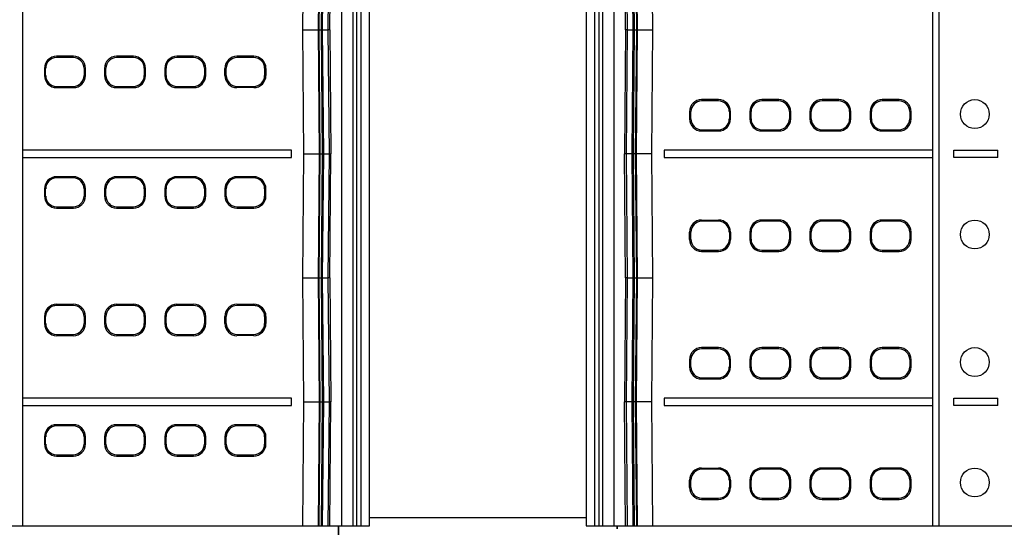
# Model space of a CAD drawing. Header units: inches. Extents: x 0 to 22, y 0 to 17.
# Tile 42 of 51: x 10.6 to 12.2, y 11.8 to 12.6. Entities that reach past the tile are written whole.
import ezdxf

# ---------------------------------------------------------------- set-up
doc = ezdxf.new("R2010")
doc.units = ezdxf.units.IN
doc.header["$LTSCALE"] = 1.21
doc.header["$MEASUREMENT"] = 0
doc.layers.get('0').update_dxf_attribs({"linetype": 'CONTINUOUS'})
doc.layers.add('DIMENSIONS', color=7, linetype='CONTINUOUS')
doc.styles.get("Standard").update_dxf_attribs({"font": 'txt', "width": 0.8})
doc.dimstyles.new('DIMSTYLE_1', dxfattribs={"dimtxt": 0.125, "dimasz": 0.18, "dimexe": 0.125, "dimexo": 0.0625, "dimgap": 0.0625, "dimtad": 0, "dimtih": 1, "dimtoh": 1, "dimdsep": 46, "dimtxsty": 'STANDARD', "dimblk": '_FILLED', "dimblk1": '_FILLED', "dimblk2": '_FILLED', "dimcen": 0.09, "dimadec": 0, "dimazin": 0, "dimtp": 0.02, "dimtm": 0.02, "dimtfac": 1, "dimtofl": 0, "dimtmove": 0, "dimatfit": 3, "dimldrblk": '_FILLED', "dimfxl": 1, "dimtolj": 1, "dimarcsym": 0})

# ---------------------------------------------------------------- blocks, each defined once
blk = doc.blocks.new('_FILLED')
at = {"color": 0, "linetype": 'BYBLOCK'}
blk.add_solid([(0, 0), (-1, 0.1736), (-1, -0.1736)], dxfattribs=at)
blk = doc.blocks.new('*D0')
at = {"layer": 'DIMENSIONS', "color": 2, "linetype": 'CONTINUOUS'}
for p, q in [((8.9341, 13.5372), (7.9365, 13.5372)), ((8.0615, 13.5372), (8.0615, 12.4733)), ((8.0615, 11.1593), (8.0615, 12.2233)), ((10.8498, 11.1593), (7.9365, 11.1593))]:
    blk.add_line(p, q, dxfattribs=at)
at = {"layer": 'DIMENSIONS', "color": 2, "linetype": 'CONTINUOUS', "xscale": 0.18, "yscale": 0.18, "zscale": 0.18}
for p, rotation in [((8.0615, 13.5372), 90), ((8.0615, 11.1593), 270.000000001)]:
    blk.add_blockref('_FILLED', p, dxfattribs=dict(at, rotation=rotation))
at = {"layer": 'DIMENSIONS', "color": 2, "linetype": 'CONTINUOUS', "insert": (8.0615, 12.4108), "char_height": 0.125, "width": 1.225, "attachment_point": 2, "line_spacing_factor": 0.9}
blk.add_mtext('60.4{\\Ftxt.shx;\\W1.000000;\\H0.125000; }[2.378]', dxfattribs=at)
blk = doc.blocks.new('*D3')
at = {"layer": 'DIMENSIONS', "color": 2, "linetype": 'CONTINUOUS'}
for p, q in [((13.7935, 12.4196), (13.7935, 10.2848)), ((11.384, 11.144), (11.384, 10.2848)), ((11.384, 10.4098), (11.9138, 10.4098)), ((13.7935, 10.4098), (13.2638, 10.4098))]:
    blk.add_line(p, q, dxfattribs=at)
at = {"layer": 'DIMENSIONS', "color": 2, "linetype": 'CONTINUOUS', "xscale": 0.18, "yscale": 0.18, "zscale": 0.18, "rotation": 180}
blk.add_blockref('_FILLED', (11.384, 10.4098), dxfattribs=at)
at = {"layer": 'DIMENSIONS', "color": 2, "linetype": 'CONTINUOUS', "xscale": 0.18, "yscale": 0.18, "zscale": 0.18}
blk.add_blockref('_FILLED', (13.7935, 10.4098), dxfattribs=at)
at = {"layer": 'DIMENSIONS', "color": 2, "linetype": 'CONTINUOUS', "insert": (12.5888, 10.4723), "char_height": 0.125, "width": 1.225, "attachment_point": 2, "line_spacing_factor": 0.9}
blk.add_mtext('61.2{\\Ftxt.shx;\\W1.000000;\\H0.125000; }[2.409]', dxfattribs=at)

msp = doc.modelspace()

# ---------------------------------------------------------------- linework, layer by layer
at = {"color": 7, "linetype": 'CONTINUOUS'}
for p, q in [((10.6398, 11.7872), (10.6398, 13.4093)), ((11.1617, 11.7872), (11.1617, 13.4093)), ((11.1796, 13.4093), (11.1796, 11.7872)), ((11.1862, 11.7872), (11.1862, 13.4093)), ((11.1928, 13.4093), (11.1928, 11.7872)), ((11.2067, 11.7872), (11.2067, 13.4093)), ((11.5613, 13.4093), (11.5613, 11.7872)), ((11.5753, 11.7872), (11.5753, 13.4093)), ((11.5819, 13.4093), (11.5819, 11.7872)), ((11.5884, 11.7872), (11.5884, 13.4093)), ((11.6064, 13.4093), (11.6064, 11.7872)), ((12.1283, 11.7872), (12.1283, 13.4093)), ((12.1384, 13.4093), (12.1384, 11.7872)), ((11.098, 12.5983), (11.0998, 12.801)), ((11.1246, 12.801), (11.1228, 12.5983)), ((11.1245, 12.5982), (11.1263, 12.801)), ((11.1295, 12.801), (11.1277, 12.5983)), ((11.1303, 12.5982), (11.1321, 12.801)), ((11.1408, 12.801), (11.139, 12.5983)), ((11.1421, 12.5982), (11.1438, 12.801)), ((11.626, 12.5982), (11.6242, 12.801)), ((11.629, 12.5983), (11.6273, 12.801)), ((11.636, 12.801), (11.6377, 12.5983)), ((11.6404, 12.5983), (11.6386, 12.801)), ((11.6418, 12.801), (11.6436, 12.5983)), ((11.6452, 12.5983), (11.6435, 12.801)), ((11.6683, 12.801), (11.67, 12.5983)), ((11.0998, 12.3955), (11.098, 12.5983)), ((11.098, 12.5983), (11.1228, 12.5983)), ((11.1228, 12.5983), (11.1246, 12.3955)), ((11.1245, 12.5983), (11.1228, 12.5983)), ((11.1263, 12.3955), (11.1245, 12.5983)), ((11.1245, 12.5983), (11.1277, 12.5983)), ((11.1277, 12.5983), (11.1295, 12.3955)), ((11.1303, 12.5983), (11.1277, 12.5983)), ((11.1321, 12.3955), (11.1303, 12.5983)), ((11.1303, 12.5983), (11.139, 12.5983)), ((11.139, 12.5983), (11.1408, 12.3955)), ((11.1421, 12.5983), (11.139, 12.5983)), ((11.1421, 12.5983), (11.1438, 12.3955)), ((11.626, 12.5983), (11.6242, 12.3955)), ((11.629, 12.5983), (11.626, 12.5983)), ((11.6273, 12.3955), (11.629, 12.5983)), ((11.629, 12.5983), (11.6377, 12.5983)), ((11.6377, 12.5983), (11.636, 12.3955)), ((11.6377, 12.5983), (11.6404, 12.5983)), ((11.6386, 12.3955), (11.6404, 12.5983)), ((11.6404, 12.5983), (11.6436, 12.5983)), ((11.6436, 12.5983), (11.6418, 12.3955)), ((11.6435, 12.3955), (11.6452, 12.5983)), ((11.6452, 12.5983), (11.6436, 12.5983)), ((11.6452, 12.5983), (11.67, 12.5983)), ((11.67, 12.5983), (11.6683, 12.3955)), ((10.7225, 12.555), (10.6949, 12.555)), ((10.7225, 12.553), (10.6949, 12.553)), ((10.8209, 12.555), (10.7933, 12.555)), ((10.8209, 12.553), (10.7933, 12.553)), ((10.9193, 12.555), (10.8918, 12.555)), ((10.9193, 12.553), (10.8918, 12.553)), ((11.0178, 12.555), (10.9902, 12.555)), ((11.0178, 12.553), (10.9902, 12.553)), ((10.6752, 12.5353), (10.6752, 12.5235)), ((10.6772, 12.5313), (10.6772, 12.5352)), ((10.6772, 12.5274), (10.6772, 12.5313)), ((10.7401, 12.5352), (10.7401, 12.5313)), ((10.7401, 12.5313), (10.7401, 12.5274)), ((10.7422, 12.5235), (10.7422, 12.5353)), ((10.7737, 12.5353), (10.7737, 12.5235)), ((10.7757, 12.5313), (10.7757, 12.5352)), ((10.7757, 12.5274), (10.7757, 12.5313)), ((10.8386, 12.5352), (10.8386, 12.5313)), ((10.8386, 12.5313), (10.8386, 12.5274)), ((10.8406, 12.5235), (10.8406, 12.5353)), ((10.8721, 12.5353), (10.8721, 12.5235)), ((10.8741, 12.5313), (10.8741, 12.5352)), ((10.8741, 12.5274), (10.8741, 12.5313)), ((10.937, 12.5352), (10.937, 12.5313)), ((10.937, 12.5313), (10.937, 12.5274)), ((10.939, 12.5235), (10.939, 12.5353)), ((10.9705, 12.5235), (10.9705, 12.5353)), ((10.9725, 12.5313), (10.9725, 12.5352)), ((10.9725, 12.5274), (10.9725, 12.5313)), ((11.0354, 12.5352), (11.0354, 12.5313)), ((11.0354, 12.5313), (11.0354, 12.5274)), ((11.0374, 12.5353), (11.0374, 12.5235)), ((10.6772, 12.5235), (10.6772, 12.5274)), ((10.7401, 12.5274), (10.7401, 12.5235)), ((10.7757, 12.5235), (10.7757, 12.5274)), ((10.8386, 12.5274), (10.8386, 12.5235)), ((10.8741, 12.5235), (10.8741, 12.5274)), ((10.937, 12.5274), (10.937, 12.5235)), ((10.9725, 12.5235), (10.9725, 12.5274)), ((11.0354, 12.5274), (11.0354, 12.5235)), ((10.6949, 12.5057), (10.7225, 12.5057)), ((10.6949, 12.5038), (10.7225, 12.5038)), ((10.7933, 12.5057), (10.8209, 12.5057)), ((10.7933, 12.5038), (10.8209, 12.5038)), ((10.8918, 12.5057), (10.9193, 12.5057)), ((10.8918, 12.5038), (10.9193, 12.5038)), ((10.9902, 12.5057), (11.0178, 12.5057)), ((11.0178, 12.5038), (10.9902, 12.5038)), ((11.7779, 12.4841), (11.7503, 12.4841)), ((11.8763, 12.4841), (11.8487, 12.4841)), ((11.9747, 12.4841), (11.9472, 12.4841)), ((12.0732, 12.4841), (12.0456, 12.4841)), ((11.7779, 12.4821), (11.7503, 12.4821)), ((11.8763, 12.4821), (11.8487, 12.4821)), ((11.9747, 12.4821), (11.9472, 12.4821)), ((12.0732, 12.4821), (12.0456, 12.4821)), ((11.7306, 12.4644), (11.7306, 12.4526)), ((11.7327, 12.4605), (11.7327, 12.4644)), ((11.7327, 12.4565), (11.7327, 12.4605)), ((11.7327, 12.4526), (11.7327, 12.4565)), ((11.7956, 12.4644), (11.7956, 12.4605)), ((11.7956, 12.4605), (11.7956, 12.4565)), ((11.7956, 12.4565), (11.7956, 12.4526)), ((11.7976, 12.4526), (11.7976, 12.4644)), ((11.8291, 12.4644), (11.8291, 12.4526)), ((11.8311, 12.4605), (11.8311, 12.4644)), ((11.8311, 12.4565), (11.8311, 12.4605)), ((11.8311, 12.4526), (11.8311, 12.4565)), ((11.894, 12.4644), (11.894, 12.4605)), ((11.894, 12.4605), (11.894, 12.4565)), ((11.894, 12.4565), (11.894, 12.4526)), ((11.896, 12.4526), (11.896, 12.4644)), ((11.9275, 12.4644), (11.9275, 12.4526)), ((11.9295, 12.4605), (11.9295, 12.4644)), ((11.9295, 12.4565), (11.9295, 12.4605)), ((11.9295, 12.4526), (11.9295, 12.4565)), ((11.9924, 12.4644), (11.9924, 12.4605)), ((11.9924, 12.4605), (11.9924, 12.4565)), ((11.9924, 12.4565), (11.9924, 12.4526)), ((11.9944, 12.4526), (11.9944, 12.4644)), ((12.0259, 12.4644), (12.0259, 12.4526)), ((12.0279, 12.4605), (12.0279, 12.4644)), ((12.0279, 12.4565), (12.0279, 12.4605)), ((12.0279, 12.4526), (12.0279, 12.4565)), ((12.0908, 12.4644), (12.0908, 12.4605)), ((12.0908, 12.4605), (12.0908, 12.4565)), ((12.0908, 12.4565), (12.0908, 12.4526)), ((12.0928, 12.4526), (12.0928, 12.4644)), ((11.7503, 12.4349), (11.7779, 12.4349)), ((11.8487, 12.4349), (11.8763, 12.4349)), ((11.9472, 12.4349), (11.9747, 12.4349)), ((12.0456, 12.4349), (12.0732, 12.4349)), ((11.7503, 12.4329), (11.7779, 12.4329)), ((11.8487, 12.4329), (11.8763, 12.4329)), ((11.9472, 12.4329), (11.9747, 12.4329)), ((12.0456, 12.4329), (12.0732, 12.4329)), ((11.0791, 12.4014), (10.6398, 12.4014)), ((10.6398, 12.3896), (11.0791, 12.3896)), ((11.0791, 12.3896), (11.0791, 12.4014)), ((11.098, 12.1927), (11.0998, 12.3955)), ((11.0998, 12.3955), (11.1246, 12.3955)), ((11.1246, 12.3955), (11.1228, 12.1927)), ((11.1245, 12.1927), (11.1263, 12.3955)), ((11.1246, 12.3955), (11.1263, 12.3955)), ((11.1263, 12.3955), (11.1295, 12.3955)), ((11.1295, 12.3955), (11.1277, 12.1927)), ((11.1295, 12.3955), (11.1318, 12.3955)), ((11.1303, 12.1927), (11.1321, 12.3955)), ((11.1318, 12.3955), (11.1321, 12.3955)), ((11.1321, 12.3955), (11.1408, 12.3955)), ((11.1408, 12.3955), (11.139, 12.1927)), ((11.1408, 12.3955), (11.1438, 12.3955)), ((11.1421, 12.1927), (11.1438, 12.3955)), ((11.626, 12.1927), (11.6242, 12.3955)), ((11.6273, 12.3955), (11.6242, 12.3955)), ((11.636, 12.3955), (11.6273, 12.3955)), ((11.629, 12.1927), (11.6273, 12.3955)), ((11.636, 12.3955), (11.6377, 12.1927)), ((11.6363, 12.3955), (11.636, 12.3955)), ((11.6386, 12.3955), (11.6363, 12.3955)), ((11.6418, 12.3955), (11.6386, 12.3955)), ((11.6404, 12.1927), (11.6386, 12.3955)), ((11.6418, 12.3955), (11.6436, 12.1927)), ((11.6435, 12.3955), (11.6418, 12.3955)), ((11.6683, 12.3955), (11.6435, 12.3955)), ((11.6452, 12.1927), (11.6435, 12.3955)), ((11.6683, 12.3955), (11.67, 12.1927)), ((12.1283, 12.4014), (11.689, 12.4014)), ((11.689, 12.4014), (11.689, 12.3896)), ((11.689, 12.3896), (12.1283, 12.3896)), ((12.1629, 12.4014), (12.2346, 12.4014)), ((12.1629, 12.3896), (12.1629, 12.4014)), ((12.2346, 12.3896), (12.1629, 12.3896)), ((12.2346, 12.3896), (12.2346, 12.4014)), ((10.7225, 12.3581), (10.6949, 12.3581)), ((10.7225, 12.3561), (10.6949, 12.3561)), ((10.8209, 12.3581), (10.7933, 12.3581)), ((10.8209, 12.3561), (10.7933, 12.3561)), ((10.9193, 12.3581), (10.8918, 12.3581)), ((10.9193, 12.3561), (10.8918, 12.3561)), ((11.0178, 12.3581), (10.9902, 12.3581)), ((11.0178, 12.3561), (10.9902, 12.3561)), ((10.6752, 12.3384), (10.6752, 12.3266)), ((10.6772, 12.3345), (10.6772, 12.3384)), ((10.7401, 12.3384), (10.7401, 12.3345)), ((10.7422, 12.3266), (10.7422, 12.3384)), ((10.7737, 12.3384), (10.7737, 12.3266)), ((10.7757, 12.3345), (10.7757, 12.3384)), ((10.8386, 12.3384), (10.8386, 12.3345)), ((10.8406, 12.3266), (10.8406, 12.3384)), ((10.8721, 12.3384), (10.8721, 12.3266)), ((10.8741, 12.3345), (10.8741, 12.3384)), ((10.937, 12.3384), (10.937, 12.3345)), ((10.939, 12.3266), (10.939, 12.3384)), ((10.9705, 12.3384), (10.9705, 12.3266)), ((10.9725, 12.3345), (10.9725, 12.3384)), ((11.0354, 12.3384), (11.0354, 12.3345)), ((11.0374, 12.3266), (11.0374, 12.3384)), ((10.6772, 12.3305), (10.6772, 12.3345)), ((10.6772, 12.3266), (10.6772, 12.3305)), ((10.7401, 12.3345), (10.7401, 12.3305)), ((10.7401, 12.3305), (10.7401, 12.3266)), ((10.7757, 12.3305), (10.7757, 12.3345)), ((10.7757, 12.3266), (10.7757, 12.3305)), ((10.8386, 12.3345), (10.8386, 12.3305)), ((10.8386, 12.3305), (10.8386, 12.3266)), ((10.8741, 12.3305), (10.8741, 12.3345)), ((10.8741, 12.3266), (10.8741, 12.3305)), ((10.937, 12.3345), (10.937, 12.3305)), ((10.937, 12.3305), (10.937, 12.3266)), ((10.9725, 12.3305), (10.9725, 12.3345)), ((10.9725, 12.3266), (10.9725, 12.3305)), ((11.0354, 12.3345), (11.0354, 12.3305)), ((11.0354, 12.3305), (11.0354, 12.3266)), ((10.6949, 12.3089), (10.7225, 12.3089)), ((10.6949, 12.3069), (10.7225, 12.3069)), ((10.7933, 12.3089), (10.8209, 12.3089)), ((10.7933, 12.3069), (10.8209, 12.3069)), ((10.8918, 12.3089), (10.9193, 12.3089)), ((10.8918, 12.3069), (10.9193, 12.3069)), ((10.9902, 12.3089), (11.0178, 12.3089)), ((10.9902, 12.3069), (11.0178, 12.3069)), ((11.7503, 12.2872), (11.7779, 12.2872)), ((11.7779, 12.2853), (11.7503, 12.2853)), ((11.8763, 12.2872), (11.8487, 12.2872)), ((11.8763, 12.2853), (11.8487, 12.2853)), ((11.9747, 12.2872), (11.9472, 12.2872)), ((11.9747, 12.2853), (11.9472, 12.2853)), ((12.0732, 12.2872), (12.0456, 12.2872)), ((12.0732, 12.2853), (12.0456, 12.2853)), ((11.7306, 12.2557), (11.7306, 12.2676)), ((11.7327, 12.2636), (11.7327, 12.2676)), ((11.7327, 12.2597), (11.7327, 12.2636)), ((11.7327, 12.2558), (11.7327, 12.2597)), ((11.7956, 12.2676), (11.7956, 12.2636)), ((11.7956, 12.2636), (11.7956, 12.2597)), ((11.7956, 12.2597), (11.7956, 12.2558)), ((11.7976, 12.2676), (11.7976, 12.2557)), ((11.8291, 12.2676), (11.8291, 12.2557)), ((11.8311, 12.2636), (11.8311, 12.2676)), ((11.8311, 12.2597), (11.8311, 12.2636)), ((11.8311, 12.2558), (11.8311, 12.2597)), ((11.894, 12.2676), (11.894, 12.2636)), ((11.894, 12.2636), (11.894, 12.2597)), ((11.894, 12.2597), (11.894, 12.2558)), ((11.896, 12.2557), (11.896, 12.2676)), ((11.9275, 12.2676), (11.9275, 12.2557)), ((11.9295, 12.2636), (11.9295, 12.2676)), ((11.9295, 12.2597), (11.9295, 12.2636)), ((11.9295, 12.2558), (11.9295, 12.2597)), ((11.9924, 12.2676), (11.9924, 12.2636)), ((11.9924, 12.2636), (11.9924, 12.2597)), ((11.9924, 12.2597), (11.9924, 12.2558)), ((11.9944, 12.2557), (11.9944, 12.2676)), ((12.0259, 12.2676), (12.0259, 12.2557)), ((12.0279, 12.2636), (12.0279, 12.2676)), ((12.0279, 12.2597), (12.0279, 12.2636)), ((12.0279, 12.2558), (12.0279, 12.2597)), ((12.0908, 12.2676), (12.0908, 12.2636)), ((12.0908, 12.2636), (12.0908, 12.2597)), ((12.0908, 12.2597), (12.0908, 12.2558)), ((12.0928, 12.2557), (12.0928, 12.2676)), ((11.7503, 12.238), (11.7779, 12.238)), ((11.7503, 12.2361), (11.7779, 12.2361)), ((11.8487, 12.238), (11.8763, 12.238)), ((11.8487, 12.2361), (11.8763, 12.2361)), ((11.9472, 12.238), (11.9747, 12.238)), ((11.9472, 12.2361), (11.9747, 12.2361)), ((12.0456, 12.238), (12.0732, 12.238)), ((12.0456, 12.2361), (12.0732, 12.2361)), ((11.0998, 11.99), (11.098, 12.1927)), ((11.098, 12.1927), (11.1228, 12.1927)), ((11.1228, 12.1927), (11.1246, 11.99)), ((11.1245, 12.1927), (11.1228, 12.1927)), ((11.1263, 11.99), (11.1245, 12.1927)), ((11.1245, 12.1927), (11.1277, 12.1927)), ((11.1277, 12.1927), (11.1295, 11.99)), ((11.1303, 12.1927), (11.1277, 12.1927)), ((11.1321, 11.99), (11.1303, 12.1927)), ((11.1303, 12.1927), (11.139, 12.1927)), ((11.139, 12.1927), (11.1408, 11.99)), ((11.1421, 12.1927), (11.139, 12.1927)), ((11.1421, 12.1928), (11.1438, 11.99)), ((11.626, 12.1928), (11.6242, 11.99)), ((11.629, 12.1927), (11.626, 12.1927)), ((11.6273, 11.99), (11.629, 12.1927)), ((11.629, 12.1927), (11.6377, 12.1927)), ((11.6377, 12.1928), (11.636, 11.99)), ((11.6381, 12.1927), (11.6377, 12.1927)), ((11.6404, 12.1927), (11.6381, 12.1927)), ((11.6386, 11.99), (11.6404, 12.1927)), ((11.6404, 12.1927), (11.6436, 12.1927)), ((11.6436, 12.1928), (11.6418, 11.99)), ((11.6435, 11.99), (11.6452, 12.1927)), ((11.6452, 12.1927), (11.6436, 12.1927)), ((11.6452, 12.1927), (11.67, 12.1927)), ((11.67, 12.1927), (11.6683, 11.99)), ((10.7225, 12.1494), (10.6949, 12.1494)), ((10.7225, 12.1475), (10.6949, 12.1475)), ((10.8209, 12.1494), (10.7933, 12.1494)), ((10.8209, 12.1475), (10.7933, 12.1475)), ((10.9193, 12.1494), (10.8918, 12.1494)), ((10.9193, 12.1475), (10.8918, 12.1475)), ((11.0178, 12.1494), (10.9902, 12.1494)), ((11.0178, 12.1475), (10.9902, 12.1475)), ((10.6752, 12.1298), (10.6752, 12.1179)), ((10.6772, 12.1258), (10.6772, 12.1297)), ((10.7401, 12.1297), (10.7401, 12.1258)), ((10.7422, 12.1179), (10.7422, 12.1298)), ((10.7737, 12.1298), (10.7737, 12.1179)), ((10.7757, 12.1258), (10.7757, 12.1297)), ((10.8386, 12.1297), (10.8386, 12.1258)), ((10.8406, 12.1179), (10.8406, 12.1298)), ((10.8721, 12.1298), (10.8721, 12.1179)), ((10.8741, 12.1258), (10.8741, 12.1297)), ((10.937, 12.1297), (10.937, 12.1258)), ((10.939, 12.1179), (10.939, 12.1298)), ((10.9705, 12.1179), (10.9705, 12.1298)), ((10.9725, 12.1258), (10.9725, 12.1297)), ((11.0354, 12.1297), (11.0354, 12.1258)), ((11.0374, 12.1298), (11.0374, 12.1179)), ((10.6772, 12.1219), (10.6772, 12.1258)), ((10.6772, 12.1179), (10.6772, 12.1219)), ((10.7401, 12.1258), (10.7401, 12.1219)), ((10.7401, 12.1219), (10.7401, 12.1179)), ((10.7757, 12.1219), (10.7757, 12.1258)), ((10.7757, 12.1179), (10.7757, 12.1219)), ((10.8386, 12.1258), (10.8386, 12.1219)), ((10.8386, 12.1219), (10.8386, 12.1179)), ((10.8741, 12.1219), (10.8741, 12.1258)), ((10.8741, 12.1179), (10.8741, 12.1219)), ((10.937, 12.1258), (10.937, 12.1219)), ((10.937, 12.1219), (10.937, 12.1179)), ((10.9725, 12.1219), (10.9725, 12.1258)), ((10.9725, 12.1179), (10.9725, 12.1219)), ((11.0354, 12.1258), (11.0354, 12.1219)), ((11.0354, 12.1219), (11.0354, 12.1179)), ((10.6949, 12.1002), (10.7225, 12.1002)), ((10.6949, 12.0983), (10.7225, 12.0983)), ((10.7933, 12.1002), (10.8209, 12.1002)), ((10.7933, 12.0983), (10.8209, 12.0983)), ((10.8918, 12.1002), (10.9193, 12.1002)), ((10.8918, 12.0983), (10.9193, 12.0983)), ((10.9902, 12.1002), (11.0178, 12.1002)), ((11.0178, 12.0983), (10.9902, 12.0983)), ((11.7779, 12.0786), (11.7503, 12.0786)), ((11.7779, 12.0766), (11.7503, 12.0766)), ((11.8763, 12.0786), (11.8487, 12.0786)), ((11.8763, 12.0766), (11.8487, 12.0766)), ((11.9747, 12.0786), (11.9472, 12.0786)), ((11.9747, 12.0766), (11.9472, 12.0766)), ((12.0732, 12.0786), (12.0456, 12.0786)), ((12.0732, 12.0766), (12.0456, 12.0766)), ((11.7306, 12.0589), (11.7306, 12.0471)), ((11.7327, 12.055), (11.7327, 12.0589)), ((11.7327, 12.051), (11.7327, 12.055)), ((11.7327, 12.0471), (11.7327, 12.051)), ((11.7956, 12.0589), (11.7956, 12.055)), ((11.7956, 12.055), (11.7956, 12.051)), ((11.7956, 12.051), (11.7956, 12.0471)), ((11.7976, 12.0471), (11.7976, 12.0589)), ((11.8291, 12.0589), (11.8291, 12.0471)), ((11.8311, 12.055), (11.8311, 12.0589)), ((11.8311, 12.051), (11.8311, 12.055)), ((11.8311, 12.0471), (11.8311, 12.051)), ((11.894, 12.0589), (11.894, 12.055)), ((11.894, 12.055), (11.894, 12.051)), ((11.894, 12.051), (11.894, 12.0471)), ((11.896, 12.0471), (11.896, 12.0589)), ((11.9275, 12.0589), (11.9275, 12.0471)), ((11.9295, 12.055), (11.9295, 12.0589)), ((11.9295, 12.051), (11.9295, 12.055)), ((11.9295, 12.0471), (11.9295, 12.051)), ((11.9924, 12.0589), (11.9924, 12.055)), ((11.9924, 12.055), (11.9924, 12.051)), ((11.9924, 12.051), (11.9924, 12.0471)), ((11.9944, 12.0471), (11.9944, 12.0589)), ((12.0259, 12.0589), (12.0259, 12.0471)), ((12.0279, 12.055), (12.0279, 12.0589)), ((12.0279, 12.051), (12.0279, 12.055)), ((12.0279, 12.0471), (12.0279, 12.051)), ((12.0908, 12.0589), (12.0908, 12.055)), ((12.0908, 12.055), (12.0908, 12.051)), ((12.0908, 12.051), (12.0908, 12.0471)), ((12.0928, 12.0471), (12.0928, 12.0589)), ((11.7503, 12.0294), (11.7779, 12.0294)), ((11.7503, 12.0274), (11.7779, 12.0274)), ((11.8487, 12.0294), (11.8763, 12.0294)), ((11.8487, 12.0274), (11.8763, 12.0274)), ((11.9472, 12.0294), (11.9747, 12.0294)), ((11.9472, 12.0274), (11.9747, 12.0274)), ((12.0456, 12.0294), (12.0732, 12.0294)), ((12.0456, 12.0274), (12.0732, 12.0274)), ((11.0791, 11.9959), (10.6398, 11.9959)), ((10.6398, 11.9841), (11.0791, 11.9841)), ((11.0791, 11.9841), (11.0791, 11.9959)), ((11.098, 11.7872), (11.0998, 11.99)), ((11.0998, 11.99), (11.1246, 11.99)), ((11.1246, 11.99), (11.1228, 11.7872)), ((11.1245, 11.7872), (11.1263, 11.99)), ((11.1263, 11.99), (11.1246, 11.99)), ((11.1263, 11.99), (11.1295, 11.99)), ((11.1295, 11.99), (11.1277, 11.7872)), ((11.1295, 11.99), (11.1318, 11.99)), ((11.1303, 11.7872), (11.1321, 11.99)), ((11.1318, 11.99), (11.1321, 11.99)), ((11.1321, 11.99), (11.1408, 11.99)), ((11.1408, 11.99), (11.139, 11.7872)), ((11.1438, 11.99), (11.1408, 11.99)), ((11.1421, 11.7872), (11.1438, 11.99)), ((11.626, 11.7872), (11.6242, 11.99)), ((11.6273, 11.99), (11.6242, 11.99)), ((11.636, 11.99), (11.6273, 11.99)), ((11.629, 11.7872), (11.6273, 11.99)), ((11.636, 11.99), (11.6377, 11.7872)), ((11.6363, 11.99), (11.636, 11.99)), ((11.6386, 11.99), (11.6363, 11.99)), ((11.6418, 11.99), (11.6386, 11.99)), ((11.6404, 11.7872), (11.6386, 11.99)), ((11.6418, 11.99), (11.6436, 11.7872)), ((11.6435, 11.99), (11.6418, 11.99)), ((11.6683, 11.99), (11.6435, 11.99)), ((11.6452, 11.7872), (11.6435, 11.99)), ((11.6683, 11.99), (11.67, 11.7872)), ((12.1283, 11.9959), (11.689, 11.9959)), ((11.689, 11.9959), (11.689, 11.9841)), ((11.689, 11.9841), (12.1283, 11.9841)), ((12.1629, 11.9959), (12.2346, 11.9959)), ((12.1629, 11.9841), (12.1629, 11.9959)), ((12.2346, 11.9841), (12.1629, 11.9841)), ((12.2346, 11.9841), (12.2346, 11.9959)), ((10.7225, 11.9526), (10.6949, 11.9526)), ((10.8209, 11.9526), (10.7933, 11.9526)), ((10.9193, 11.9526), (10.8918, 11.9526)), ((11.0178, 11.9526), (10.9902, 11.9526)), ((10.7225, 11.9506), (10.6949, 11.9506)), ((10.8209, 11.9506), (10.7933, 11.9506)), ((10.9193, 11.9506), (10.8918, 11.9506)), ((11.0178, 11.9506), (10.9902, 11.9506)), ((10.6752, 11.9329), (10.6752, 11.9211)), ((10.6772, 11.9289), (10.6772, 11.9329)), ((10.6772, 11.925), (10.6772, 11.9289)), ((10.6772, 11.9211), (10.6772, 11.925)), ((10.7401, 11.9329), (10.7401, 11.9289)), ((10.7401, 11.9289), (10.7401, 11.925)), ((10.7401, 11.925), (10.7401, 11.9211)), ((10.7422, 11.9211), (10.7422, 11.9329)), ((10.7737, 11.9329), (10.7737, 11.9211)), ((10.7757, 11.9289), (10.7757, 11.9329)), ((10.7757, 11.925), (10.7757, 11.9289)), ((10.7757, 11.9211), (10.7757, 11.925)), ((10.8386, 11.9329), (10.8386, 11.9289)), ((10.8386, 11.9289), (10.8386, 11.925)), ((10.8386, 11.925), (10.8386, 11.9211)), ((10.8406, 11.9211), (10.8406, 11.9329)), ((10.8721, 11.9329), (10.8721, 11.9211)), ((10.8741, 11.9289), (10.8741, 11.9329)), ((10.8741, 11.925), (10.8741, 11.9289)), ((10.8741, 11.9211), (10.8741, 11.925)), ((10.937, 11.9329), (10.937, 11.9289)), ((10.937, 11.9289), (10.937, 11.925)), ((10.937, 11.925), (10.937, 11.9211)), ((10.939, 11.9211), (10.939, 11.9329)), ((10.9705, 11.9329), (10.9705, 11.9211)), ((10.9725, 11.9289), (10.9725, 11.9329)), ((10.9725, 11.925), (10.9725, 11.9289)), ((10.9725, 11.9211), (10.9725, 11.925)), ((11.0354, 11.9329), (11.0354, 11.9289)), ((11.0354, 11.9289), (11.0354, 11.925)), ((11.0354, 11.925), (11.0354, 11.9211)), ((11.0374, 11.9211), (11.0374, 11.9329)), ((10.6949, 11.9034), (10.7225, 11.9034)), ((10.7933, 11.9034), (10.8209, 11.9034)), ((10.8918, 11.9034), (10.9193, 11.9034)), ((10.9902, 11.9034), (11.0178, 11.9034)), ((10.6949, 11.9014), (10.7225, 11.9014)), ((10.7933, 11.9014), (10.8209, 11.9014)), ((10.8918, 11.9014), (10.9193, 11.9014)), ((10.9902, 11.9014), (11.0178, 11.9014)), ((11.7503, 11.8817), (11.7779, 11.8817)), ((11.7779, 11.8798), (11.7503, 11.8798)), ((11.8763, 11.8817), (11.8487, 11.8817)), ((11.8763, 11.8798), (11.8487, 11.8798)), ((11.9747, 11.8817), (11.9472, 11.8817)), ((11.9747, 11.8798), (11.9472, 11.8798)), ((12.0732, 11.8817), (12.0456, 11.8817)), ((12.0732, 11.8798), (12.0456, 11.8798)), ((11.7306, 11.8502), (11.7306, 11.862)), ((11.7327, 11.8581), (11.7327, 11.862)), ((11.7327, 11.8542), (11.7327, 11.8581)), ((11.7956, 11.862), (11.7956, 11.8581)), ((11.7956, 11.8581), (11.7956, 11.8542)), ((11.7976, 11.862), (11.7976, 11.8502)), ((11.8291, 11.862), (11.8291, 11.8502)), ((11.8311, 11.8581), (11.8311, 11.862)), ((11.8311, 11.8542), (11.8311, 11.8581)), ((11.894, 11.862), (11.894, 11.8581)), ((11.894, 11.8581), (11.894, 11.8542)), ((11.896, 11.8502), (11.896, 11.862)), ((11.9275, 11.862), (11.9275, 11.8502)), ((11.9295, 11.8581), (11.9295, 11.862)), ((11.9295, 11.8542), (11.9295, 11.8581)), ((11.9924, 11.862), (11.9924, 11.8581)), ((11.9924, 11.8581), (11.9924, 11.8542)), ((11.9944, 11.8502), (11.9944, 11.862)), ((12.0259, 11.862), (12.0259, 11.8502)), ((12.0279, 11.8581), (12.0279, 11.862)), ((12.0279, 11.8542), (12.0279, 11.8581)), ((12.0908, 11.862), (12.0908, 11.8581)), ((12.0908, 11.8581), (12.0908, 11.8542)), ((12.0928, 11.8502), (12.0928, 11.862)), ((11.7327, 11.8503), (11.7327, 11.8542)), ((11.7956, 11.8542), (11.7956, 11.8503)), ((11.8311, 11.8503), (11.8311, 11.8542)), ((11.894, 11.8542), (11.894, 11.8503)), ((11.9295, 11.8503), (11.9295, 11.8542)), ((11.9924, 11.8542), (11.9924, 11.8503)), ((12.0279, 11.8503), (12.0279, 11.8542)), ((12.0908, 11.8542), (12.0908, 11.8503)), ((11.7503, 11.8325), (11.7779, 11.8325)), ((11.7503, 11.8305), (11.7779, 11.8305)), ((11.8487, 11.8325), (11.8763, 11.8325)), ((11.8487, 11.8305), (11.8763, 11.8305)), ((11.9472, 11.8325), (11.9747, 11.8325)), ((11.9472, 11.8305), (11.9747, 11.8305)), ((12.0456, 11.8325), (12.0732, 11.8325)), ((12.0456, 11.8305), (12.0732, 11.8305)), ((11.2067, 11.801), (11.5613, 11.801)), ((8.9719, 11.7872), (11.2067, 11.7872)), ((11.1557, 11.7872), (11.1557, 11.5648)), ((11.1564, 11.7872), (11.1564, 11.5656)), ((11.5613, 11.7872), (13.7961, 11.7872)), ((11.6116, 11.7872), (11.6116, 11.7825)), ((11.6124, 11.7825), (11.6124, 11.7872))]:
    msp.add_line(p, q, dxfattribs=at)
for centre in [(12.1972, 12.4605), (12.1972, 12.2636), (12.1972, 12.055), (12.1972, 11.8581)]:
    msp.add_circle(centre, 0.0236, dxfattribs=at)
for centre, radius, start, end in [((10.6949, 12.5353), 0.0197, 90, 180), ((10.6949, 12.5354), 0.0176, 90.0743, 180.062), ((10.7225, 12.5353), 0.0197, 0, 90), ((10.7225, 12.5354), 0.0176, 359.9613, 89.9943), ((10.7933, 12.5353), 0.0197, 90, 180), ((10.7934, 12.5354), 0.0176, 90.0743, 180.062), ((10.8209, 12.5353), 0.0197, 0, 90), ((10.8209, 12.5354), 0.0176, 359.9472, 89.9257), ((10.8918, 12.5353), 0.0197, 90, 180), ((10.8918, 12.5354), 0.0176, 90.0743, 180.062), ((10.9193, 12.5353), 0.0197, 0, 90), ((10.9193, 12.5354), 0.0176, 359.9613, 89.9943), ((10.9902, 12.5353), 0.0197, 90, 180), ((10.9902, 12.5354), 0.0176, 90.0057, 180.0303), ((11.0178, 12.5353), 0.0197, 0, 90), ((11.0177, 12.5354), 0.0176, 359.9472, 89.9257), ((10.6949, 12.5235), 0.0197, 180, 270), ((10.6949, 12.5234), 0.0176, 179.9333, 269.9309), ((10.7225, 12.5235), 0.0197, 270, 360), ((10.7225, 12.5234), 0.0176, 270.0691, 0.0761), ((10.7933, 12.5235), 0.0197, 180, 270), ((10.7933, 12.5234), 0.0176, 179.9333, 269.9309), ((10.8209, 12.5235), 0.0197, 270, 360), ((10.8209, 12.5234), 0.0176, 270.0691, 0.0761), ((10.8918, 12.5235), 0.0197, 180, 270), ((10.8918, 12.5234), 0.0176, 179.9594, 270.0243), ((10.9193, 12.5235), 0.0197, 270, 360), ((10.9193, 12.5234), 0.0176, 270.0691, 0.0761), ((10.9902, 12.5235), 0.0197, 180, 270), ((10.9902, 12.5234), 0.0176, 179.9333, 269.9309), ((11.0178, 12.5235), 0.0197, 270, 360), ((11.0178, 12.5234), 0.0176, 270.0691, 0.0761), ((11.7503, 12.4644), 0.0197, 90, 180), ((11.7779, 12.4644), 0.0197, 0, 90), ((11.8487, 12.4644), 0.0197, 90, 180), ((11.8763, 12.4644), 0.0197, 0, 90), ((11.9472, 12.4644), 0.0197, 90, 180), ((11.9747, 12.4644), 0.0197, 0, 90), ((12.0456, 12.4644), 0.0197, 90, 180), ((12.0732, 12.4644), 0.0197, 0, 90), ((11.7503, 12.4645), 0.0176, 90.0691, 180.0761), ((11.7779, 12.4645), 0.0176, 359.9594, 90.0243), ((11.8487, 12.4645), 0.0176, 90.0691, 180.0761), ((11.8763, 12.4645), 0.0176, 359.9594, 90.0243), ((11.9472, 12.4645), 0.0176, 90.0691, 180.0761), ((11.9747, 12.4645), 0.0176, 359.9594, 90.0243), ((12.0456, 12.4645), 0.0176, 89.9758, 180.032), ((12.0732, 12.4645), 0.0176, 359.9333, 89.9309), ((11.7503, 12.4526), 0.0197, 180, 270), ((11.7503, 12.4525), 0.0176, 179.9472, 269.9257), ((11.7779, 12.4526), 0.0197, 270, 360), ((11.7779, 12.4525), 0.0176, 270.0743, 0.062), ((11.8487, 12.4526), 0.0197, 180, 270), ((11.8487, 12.4525), 0.0176, 179.9613, 269.9943), ((11.8763, 12.4526), 0.0197, 270, 360), ((11.8763, 12.4525), 0.0176, 270.0743, 0.062), ((11.9472, 12.4526), 0.0197, 180, 270), ((11.9472, 12.4525), 0.0176, 179.9613, 269.9943), ((11.9747, 12.4526), 0.0197, 270, 360), ((11.9747, 12.4525), 0.0176, 270.0743, 0.062), ((12.0456, 12.4526), 0.0197, 180, 270), ((12.0456, 12.4525), 0.0176, 179.9472, 269.9257), ((12.0732, 12.4526), 0.0197, 270, 360), ((12.0731, 12.4525), 0.0176, 270.0743, 0.062), ((10.6949, 12.3384), 0.0197, 90, 180), ((10.6949, 12.3385), 0.0176, 90.0743, 180.062), ((10.7225, 12.3384), 0.0197, 0, 90), ((10.7225, 12.3385), 0.0176, 359.9472, 89.9257), ((10.7933, 12.3384), 0.0197, 90, 180), ((10.7934, 12.3385), 0.0176, 90.0743, 180.062), ((10.8209, 12.3384), 0.0197, 0, 90), ((10.8209, 12.3385), 0.0176, 359.9613, 89.9943), ((10.8918, 12.3384), 0.0197, 90, 180), ((10.8918, 12.3385), 0.0176, 90.0743, 180.062), ((10.9193, 12.3384), 0.0197, 0, 90), ((10.9193, 12.3385), 0.0176, 359.9613, 89.9943), ((10.9902, 12.3384), 0.0197, 90, 180), ((10.9902, 12.3385), 0.0176, 90.0743, 180.062), ((11.0178, 12.3384), 0.0197, 0, 90), ((11.0177, 12.3385), 0.0176, 359.9472, 89.9257), ((10.6949, 12.3266), 0.0197, 180, 270), ((10.6949, 12.3265), 0.0176, 179.9333, 269.9309), ((10.7225, 12.3266), 0.0197, 270, 360), ((10.7225, 12.3265), 0.0176, 269.9758, 0.032), ((10.7933, 12.3266), 0.0197, 180, 270), ((10.7933, 12.3265), 0.0176, 179.9594, 270.0243), ((10.8209, 12.3266), 0.0197, 270, 360), ((10.8209, 12.3265), 0.0176, 270.0691, 0.0761), ((10.8918, 12.3266), 0.0197, 180, 270), ((10.8918, 12.3265), 0.0176, 179.9594, 270.0243), ((10.9193, 12.3266), 0.0197, 270, 360), ((10.9193, 12.3265), 0.0176, 270.0691, 0.0761), ((10.9902, 12.3266), 0.0197, 180, 270), ((10.9902, 12.3265), 0.0176, 179.9594, 270.0243), ((11.0178, 12.3266), 0.0197, 270, 360), ((11.0178, 12.3265), 0.0176, 270.0691, 0.0761), ((11.7503, 12.2676), 0.0197, 90, 180), ((11.7503, 12.2676), 0.0176, 90.0691, 180.0761), ((11.7779, 12.2676), 0.0197, 0, 90), ((11.7779, 12.2676), 0.0176, 359.9333, 89.9309), ((11.8487, 12.2676), 0.0197, 90, 180), ((11.8487, 12.2676), 0.0176, 90.0691, 180.0761), ((11.8763, 12.2676), 0.0197, 0, 90), ((11.8763, 12.2676), 0.0176, 359.9594, 90.0243), ((11.9472, 12.2676), 0.0197, 90, 180), ((11.9472, 12.2676), 0.0176, 90.0691, 180.0761), ((11.9747, 12.2676), 0.0197, 0, 90), ((11.9747, 12.2676), 0.0176, 359.9333, 89.9309), ((12.0456, 12.2676), 0.0197, 90, 180), ((12.0456, 12.2676), 0.0176, 90.0691, 180.0761), ((12.0732, 12.2676), 0.0197, 0, 90), ((12.0732, 12.2676), 0.0176, 359.9333, 89.9309), ((11.7503, 12.2557), 0.0197, 180, 270), ((11.7504, 12.2558), 0.0178, 179.9472, 227.3343), ((11.7503, 12.2557), 0.0176, 227.3291, 250.371), ((11.7779, 12.2557), 0.0197, 270, 360), ((11.7779, 12.2556), 0.0176, 270.0057, 312.6783), ((11.7778, 12.2558), 0.0178, 312.6655, 0.0303), ((11.8487, 12.2557), 0.0197, 180, 270), ((11.8489, 12.2558), 0.0178, 179.9613, 227.3138), ((11.8487, 12.2556), 0.0176, 227.3004, 269.9943), ((11.8763, 12.2557), 0.0197, 270, 360), ((11.8763, 12.2557), 0.0176, 289.6253, 312.6811), ((11.8762, 12.2558), 0.0178, 312.6754, 0.062), ((11.9472, 12.2557), 0.0197, 180, 270), ((11.9473, 12.2558), 0.0178, 179.9472, 227.3343), ((11.9472, 12.2557), 0.0176, 227.3291, 250.371), ((11.9747, 12.2557), 0.0197, 270, 360), ((11.9747, 12.2557), 0.0176, 289.6253, 312.6811), ((11.9746, 12.2558), 0.0178, 312.6754, 0.062), ((12.0456, 12.2557), 0.0197, 180, 270), ((12.0457, 12.2558), 0.0178, 179.9613, 227.3138), ((12.0456, 12.2556), 0.0176, 227.3004, 269.9943), ((12.0732, 12.2557), 0.0197, 270, 360), ((12.0731, 12.2557), 0.0176, 289.6253, 312.6811), ((12.0731, 12.2558), 0.0178, 312.6754, 0.062), ((11.7503, 12.2558), 0.0177, 250.4476, 269.9257), ((11.8763, 12.2558), 0.0177, 270.0743, 289.5487), ((11.9472, 12.2558), 0.0177, 250.4476, 269.9257), ((11.9747, 12.2558), 0.0177, 270.0743, 289.5487), ((12.0731, 12.2558), 0.0177, 270.0743, 289.5487), ((10.6949, 12.1298), 0.0197, 90, 180), ((10.6949, 12.1298), 0.0176, 109.6253, 132.6811), ((10.6949, 12.1297), 0.0177, 90.0743, 109.5487), ((10.7225, 12.1298), 0.0197, 0, 90), ((10.7225, 12.1299), 0.0176, 47.3004, 89.9943), ((10.7933, 12.1298), 0.0197, 90, 180), ((10.7934, 12.1298), 0.0176, 109.6253, 132.6811), ((10.7934, 12.1297), 0.0177, 90.0743, 109.5487), ((10.8209, 12.1298), 0.0197, 0, 90), ((10.8209, 12.1297), 0.0177, 70.4476, 89.9257), ((10.8209, 12.1298), 0.0176, 47.3291, 70.371), ((10.8918, 12.1298), 0.0197, 90, 180), ((10.8918, 12.1298), 0.0176, 109.6253, 132.6811), ((10.8918, 12.1297), 0.0177, 90.0743, 109.5487), ((10.9193, 12.1298), 0.0197, 0, 90), ((10.9193, 12.1299), 0.0176, 47.3004, 89.9943), ((10.9902, 12.1298), 0.0197, 90, 180), ((10.9902, 12.1299), 0.0176, 90.0057, 132.6783), ((11.0178, 12.1298), 0.0197, 0, 90), ((11.0177, 12.1297), 0.0177, 70.4476, 89.9257), ((11.0177, 12.1298), 0.0176, 47.3291, 70.371), ((10.695, 12.1297), 0.0178, 132.6754, 180.062), ((10.7224, 12.1297), 0.0178, 359.9613, 47.3138), ((10.7934, 12.1297), 0.0178, 132.6754, 180.062), ((10.8208, 12.1297), 0.0178, 359.9472, 47.3343), ((10.8919, 12.1297), 0.0178, 132.6754, 180.062), ((10.9192, 12.1297), 0.0178, 359.9613, 47.3138), ((10.9903, 12.1297), 0.0178, 132.6655, 180.0303), ((11.0176, 12.1297), 0.0178, 359.9472, 47.3343), ((10.6949, 12.1179), 0.0197, 180, 270), ((10.6949, 12.1179), 0.0176, 179.9333, 269.9309), ((10.7225, 12.1179), 0.0197, 270, 360), ((10.7225, 12.1179), 0.0176, 270.0691, 0.0761), ((10.7933, 12.1179), 0.0197, 180, 270), ((10.7933, 12.1179), 0.0176, 179.9333, 269.9309), ((10.8209, 12.1179), 0.0197, 270, 360), ((10.8209, 12.1179), 0.0176, 270.0691, 0.0761), ((10.8918, 12.1179), 0.0197, 180, 270), ((10.8918, 12.1179), 0.0176, 179.9594, 270.0243), ((10.9193, 12.1179), 0.0197, 270, 360), ((10.9193, 12.1179), 0.0176, 270.0691, 0.0761), ((10.9902, 12.1179), 0.0197, 180, 270), ((10.9902, 12.1179), 0.0176, 179.9333, 269.9309), ((11.0178, 12.1179), 0.0197, 270, 360), ((11.0178, 12.1179), 0.0176, 270.0691, 0.0761), ((11.7503, 12.0589), 0.0197, 90, 180), ((11.7503, 12.059), 0.0176, 90.0691, 180.0761), ((11.7779, 12.0589), 0.0197, 0, 90), ((11.7779, 12.059), 0.0176, 359.9594, 90.0243), ((11.8487, 12.0589), 0.0197, 90, 180), ((11.8487, 12.059), 0.0176, 90.0691, 180.0761), ((11.8763, 12.0589), 0.0197, 0, 90), ((11.8763, 12.059), 0.0176, 359.9594, 90.0243), ((11.9472, 12.0589), 0.0197, 90, 180), ((11.9472, 12.059), 0.0176, 90.0691, 180.0761), ((11.9747, 12.0589), 0.0197, 0, 90), ((11.9747, 12.059), 0.0176, 359.9594, 90.0243), ((12.0456, 12.0589), 0.0197, 90, 180), ((12.0456, 12.059), 0.0176, 89.9758, 180.032), ((12.0732, 12.0589), 0.0197, 0, 90), ((12.0732, 12.059), 0.0176, 359.9333, 89.9309), ((11.7503, 12.0471), 0.0197, 180, 270), ((11.7503, 12.047), 0.0176, 179.9472, 269.9257), ((11.7779, 12.0471), 0.0197, 270, 360), ((11.7779, 12.047), 0.0176, 270.0743, 0.062), ((11.8487, 12.0471), 0.0197, 180, 270), ((11.8487, 12.047), 0.0176, 179.9613, 269.9943), ((11.8763, 12.0471), 0.0197, 270, 360), ((11.8763, 12.047), 0.0176, 270.0743, 0.062), ((11.9472, 12.0471), 0.0197, 180, 270), ((11.9472, 12.047), 0.0176, 179.9613, 269.9943), ((11.9747, 12.0471), 0.0197, 270, 360), ((11.9747, 12.047), 0.0176, 270.0743, 0.062), ((12.0456, 12.0471), 0.0197, 180, 270), ((12.0456, 12.047), 0.0176, 179.9472, 269.9257), ((12.0732, 12.0471), 0.0197, 270, 360), ((12.0731, 12.047), 0.0176, 270.0743, 0.062), ((10.6949, 11.9329), 0.0197, 90, 180), ((10.7225, 11.9329), 0.0197, 0, 90), ((10.7933, 11.9329), 0.0197, 90, 180), ((10.8209, 11.9329), 0.0197, 0, 90), ((10.8918, 11.9329), 0.0197, 90, 180), ((10.9193, 11.9329), 0.0197, 0, 90), ((10.9902, 11.9329), 0.0197, 90, 180), ((11.0178, 11.9329), 0.0197, 0, 90), ((10.6949, 11.933), 0.0176, 90.0743, 180.062), ((10.7225, 11.933), 0.0176, 359.9472, 89.9257), ((10.7934, 11.933), 0.0176, 90.0743, 180.062), ((10.8209, 11.933), 0.0176, 359.9613, 89.9943), ((10.8918, 11.933), 0.0176, 90.0743, 180.062), ((10.9193, 11.933), 0.0176, 359.9613, 89.9943), ((10.9902, 11.933), 0.0176, 90.0743, 180.062), ((11.0177, 11.933), 0.0176, 359.9472, 89.9257), ((10.6949, 11.9211), 0.0197, 180, 270), ((10.6949, 11.921), 0.0176, 179.9333, 269.9309), ((10.7225, 11.9211), 0.0197, 270, 360), ((10.7225, 11.921), 0.0176, 269.9758, 0.032), ((10.7933, 11.9211), 0.0197, 180, 270), ((10.7933, 11.921), 0.0176, 179.9594, 270.0243), ((10.8209, 11.9211), 0.0197, 270, 360), ((10.8209, 11.921), 0.0176, 270.0691, 0.0761), ((10.8918, 11.9211), 0.0197, 180, 270), ((10.8918, 11.921), 0.0176, 179.9594, 270.0243), ((10.9193, 11.9211), 0.0197, 270, 360), ((10.9193, 11.921), 0.0176, 270.0691, 0.0761), ((10.9902, 11.9211), 0.0197, 180, 270), ((10.9902, 11.921), 0.0176, 179.9594, 270.0243), ((11.0178, 11.9211), 0.0197, 270, 360), ((11.0178, 11.921), 0.0176, 270.0691, 0.0761), ((11.7503, 11.862), 0.0197, 90, 180), ((11.7503, 11.8621), 0.0176, 90.0691, 180.0761), ((11.7779, 11.862), 0.0197, 0, 90), ((11.7779, 11.8621), 0.0176, 359.9333, 89.9309), ((11.8487, 11.862), 0.0197, 90, 180), ((11.8487, 11.8621), 0.0176, 90.0691, 180.0761), ((11.8763, 11.862), 0.0197, 0, 90), ((11.8763, 11.8621), 0.0176, 359.9594, 90.0243), ((11.9472, 11.862), 0.0197, 90, 180), ((11.9472, 11.8621), 0.0176, 90.0691, 180.0761), ((11.9747, 11.862), 0.0197, 0, 90), ((11.9747, 11.8621), 0.0176, 359.9333, 89.9309), ((12.0456, 11.862), 0.0197, 90, 180), ((12.0456, 11.8621), 0.0176, 90.0691, 180.0761), ((12.0732, 11.862), 0.0197, 0, 90), ((12.0732, 11.8621), 0.0176, 359.9333, 89.9309), ((11.7503, 11.8502), 0.0197, 180, 270), ((11.7503, 11.8501), 0.0176, 179.9472, 269.9257), ((11.7779, 11.8502), 0.0197, 270, 360), ((11.7779, 11.8501), 0.0176, 270.0057, 0.0303), ((11.8487, 11.8502), 0.0197, 180, 270), ((11.8487, 11.8501), 0.0176, 179.9613, 269.9943), ((11.8763, 11.8502), 0.0197, 270, 360), ((11.8763, 11.8501), 0.0176, 270.0743, 0.062), ((11.9472, 11.8502), 0.0197, 180, 270), ((11.9472, 11.8501), 0.0176, 179.9472, 269.9257), ((11.9747, 11.8502), 0.0197, 270, 360), ((11.9747, 11.8501), 0.0176, 270.0743, 0.062), ((12.0456, 11.8502), 0.0197, 180, 270), ((12.0456, 11.8501), 0.0176, 179.9613, 269.9943), ((12.0732, 11.8502), 0.0197, 270, 360), ((12.0731, 11.8501), 0.0176, 270.0743, 0.062)]:
    msp.add_arc(centre, radius, start, end, dxfattribs=at)

# ---------------------------------------------------------------- dimensions: what is measured, and where the dimension line sits
at = {"layer": 'DIMENSIONS', "color": 2, "linetype": 'CONTINUOUS'}
dim = msp.add_linear_dim(base=(8.0615, 11.1593), p1=(8.9966, 13.5372), p2=(10.9123, 11.1593), angle=270, dimstyle='DIMSTYLE_1', dxfattribs=at)
dim.commit()
dim.dimension.update_dxf_attribs({"geometry": '*D0', "text_midpoint": (8.0615, 12.3483), "dimtype": 160})
dim = msp.add_linear_dim(base=(13.7935, 10.4098), p1=(11.384, 11.2065), p2=(13.7935, 12.4821), dimstyle='DIMSTYLE_1', dxfattribs=at)
dim.commit()
dim.dimension.update_dxf_attribs({"geometry": '*D3', "text_midpoint": (12.5888, 10.4098), "dimtype": 160})

doc.saveas('drawing.dxf')
